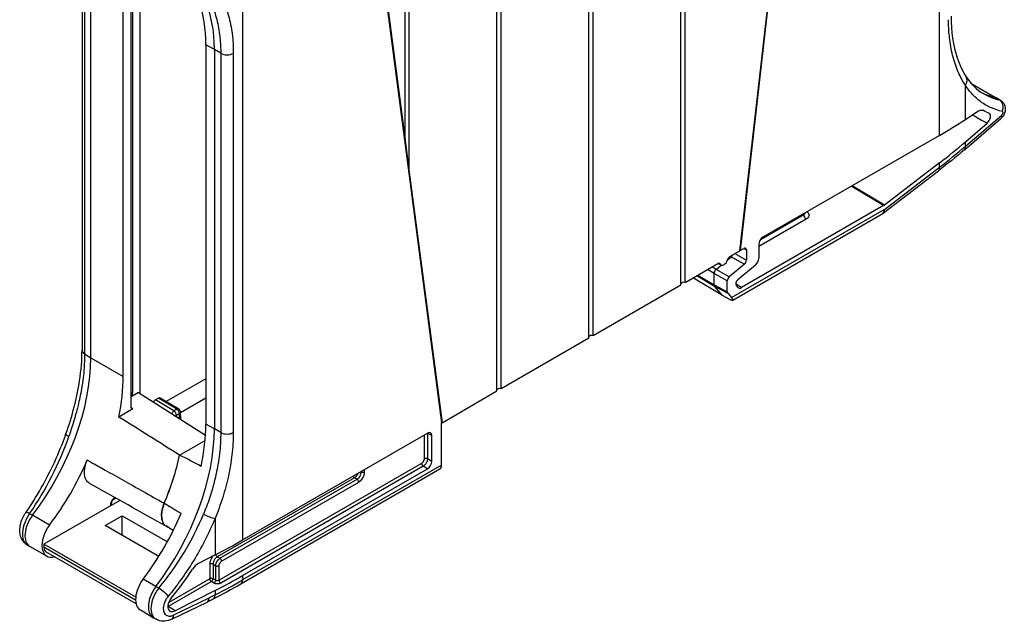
# Model space of a CAD drawing. Header units: millimetres. Extents: x 0 to 420, y 0 to 297.
# Tile 10 of 13: x 262 to 344, y 153 to 203. Entities that reach past the tile are written whole.
import ezdxf

# ---------------------------------------------------------------- set-up
doc = ezdxf.new("R2010")
doc.units = ezdxf.units.MM
doc.layers.add('Spigoli tangenti visibili(ISO)', color=7, linetype='Continuous', lineweight=25)
doc.layers.add('Spigoli visibili(ISO)', color=176, linetype='Continuous', lineweight=25, true_color=0x000080)

msp = doc.modelspace()

# ---------------------------------------------------------------- linework, layer by layer
at = {"layer": 'Spigoli tangenti visibili(ISO)'}
for p, q in [((338.372, 193.838), (338.372, 246.799)), ((280.498, 213.386), (280.498, 160.232)), ((267.37, 207.186), (267.37, 175.68)), ((267.893, 175.373), (267.893, 206.88)), ((278.146, 200.96), (277.439, 201.368)), ((278.677, 200.658), (278.146, 200.96)), ((278.146, 200.96), (278.146, 169.454)), ((278.677, 200.658), (278.677, 169.152)), ((279.722, 200.655), (279.722, 169.148)), ((340.156, 198.642), (340.156, 198.642)), ((340.53, 195.163), (340.53, 198.007)), ((341.023, 198.141), (343.094, 196.945)), ((343.354, 196.792), (343.094, 196.945)), ((340.53, 192.931), (343.553, 195.516)), ((340.53, 192.931), (340.53, 193.306)), ((338.372, 191.19), (338.372, 191.557)), ((333.811, 187.694), (338.372, 191.19)), ((333.742, 188.014), (331.056, 189.614)), ((333.799, 188.052), (331.118, 189.65)), ((321.113, 180.36), (333.782, 187.675)), ((327.099, 187.244), (327.099, 187.33)), ((327.308, 186.878), (323.365, 184.602)), ((327.099, 187.244), (323.502, 185.167)), ((322.12, 184.442), (322.341, 184.325)), ((321.01, 183.801), (321.078, 183.762)), ((321.078, 183.762), (322.175, 183.137)), ((321.384, 184.017), (322.341, 183.472)), ((319.653, 182.377), (319.098, 182.697)), ((319.819, 182.712), (319.471, 182.913)), ((320.917, 182.087), (319.819, 182.712)), ((318.217, 182.189), (319.689, 181.308)), ((318.298, 182.235), (319.653, 181.424)), ((320.75, 181.752), (319.653, 182.377)), ((319.653, 181.424), (320.75, 180.846)), ((319.689, 181.308), (320.787, 180.73)), ((321.932, 181.195), (321.45, 181.489)), ((267.37, 175.68), (267.893, 175.373)), ((267.893, 175.373), (270.58, 173.822)), ((277.439, 173.619), (274.152, 171.722)), ((271.24, 172.51), (271.353, 172.443)), ((274.791, 170.947), (273.25, 171.868)), ((275.036, 171.089), (273.496, 172.01)), ((277.439, 172), (275.335, 170.786)), ((271.381, 171.116), (271.24, 171.206)), ((275.036, 171.089), (274.791, 170.947)), ((275.245, 170.728), (274.999, 170.586)), ((274.999, 170.586), (274.999, 170.481)), ((275.257, 170.316), (275.245, 170.728)), ((278.146, 169.454), (277.439, 169.862)), ((278.677, 169.152), (278.146, 169.454)), ((295.57, 168.934), (295.57, 166.962)), ((296.212, 168.897), (295.85, 169.092)), ((295.85, 169.092), (295.85, 166.963)), ((296.212, 166.754), (295.85, 166.963)), ((295.358, 166.594), (278.541, 156.885)), ((295.496, 166.351), (278.68, 156.642)), ((297.024, 166.452), (280.498, 156.911)), ((290.632, 165.893), (290.632, 166.084)), ((295.859, 166.142), (295.496, 166.351)), ((289.778, 165.407), (278.393, 158.834)), ((278.614, 158.707), (289.998, 165.279)), ((289.998, 165.279), (289.778, 165.407)), ((290.352, 165.892), (290.326, 165.907)), ((290.352, 165.892), (290.352, 165.922)), ((278.753, 158.463), (290.137, 165.036)), ((269.985, 163.696), (269.691, 163.526)), ((269.822, 163.701), (269.898, 163.745)), ((269.539, 163.086), (269.539, 163.211)), ((262.805, 162.421), (263.041, 162.285)), ((264.456, 161.468), (263.041, 162.285)), ((278.201, 162.021), (278.201, 158.985)), ((271.605, 155.235), (263.985, 159.635)), ((278.393, 158.834), (278.614, 158.707)), ((277.759, 158.22), (277.759, 157.015)), ((278.04, 158.222), (278.04, 157.017)), ((278.04, 158.222), (278.26, 158.094)), ((278.26, 156.889), (278.26, 158.094)), ((278.541, 156.885), (278.541, 158.096)), ((280.498, 157.273), (280.498, 156.911)), ((273.295, 156.366), (272.234, 156.979)), ((273.534, 156.227), (273.295, 156.366)), ((277.898, 156.772), (274.298, 154.693)), ((277.759, 157.015), (274.356, 155.051)), ((278.119, 156.644), (277.898, 156.772)), ((278.26, 156.889), (278.04, 157.017)), ((274.776, 154.001), (277.711, 155.415)), ((278.201, 155.665), (277.711, 155.415)), ((278.201, 156.029), (278.201, 155.665)), ((274.884, 154.343), (274.298, 154.693))]:
    msp.add_line(p, q, dxfattribs=at)
for centre, major_axis, ratio, start_param, end_param in [((267.539, 194.836), (7.5, 12.99), 0.57735, 5.497787, 6.266271), ((279.203, 200.967), (-0.75, 0), 0.57735, 0.794125, 2.334683), ((339.968, 198.294), (0.628, 0.411), 0.803929, 5.143876, 6.283121), ((349.21, 210.483), (-7.5, -12.99), 0.57735, 0.019053, 0.170803), ((349.064, 210.56), (-6.803, -13.384), 0.538375, 6.248677, 6.425715), ((343.043, 196.117), (0.157, 0.733), 0.832958, 4.494154, 6.020262), ((6783.602, 5473.381), (-9505.575, -1322.42), 0.673039, 0.73673, 0.736906), ((342.991, 195.803), (0.488, -0.57), 0.511458, 6.283179, 6.963004), ((301.793, 212.008), (51.157, 8.156), 0.656943, 5.399155, 5.460786), ((339.968, 193.217), (0.488, -0.57), 0.511457, 0, 0.679827), ((337.842, 191.496), (0.456, -0.595), 0.476459, 0, 0.716407), ((326.746, 187.459), (0.5, -0.012), 0.593237, 5.512547, 6.163784), ((333.252, 187.981), (0.375, -0.65), 0.57735, 6.283185, 7.068583), ((333.28, 188), (0.456, -0.595), 0.476459, 0, 0.716407), ((333.788, 187.811), (0.119, 0.146), 0.532418, 4.093599, 4.294988), ((327.311, 187.121), (0.15, -0.26), 0.57735, 3.926991, 5.480334), ((267.905, 175.984), (-0.75, 0), 0.57735, 6.283185, 7.059857), ((257.286, 169.25), (7.5, 12.99), 0.57735, 4.500523, 5.497787), ((274.787, 170.704), (-0.154, -0.258), 0.567186, 3.935566, 4.944259), ((274.787, 170.704), (-0.15, 0.26), 0.57735, 3.944444, 5.480334), ((275.033, 170.846), (0.154, 0.258), 0.567186, 0, 0.793974), ((275.033, 170.846), (-0.15, 0.26), 0.57735, 3.944444, 5.480334), ((274.787, 170.704), (-0.3, 0), 0.557028, 1.935902, 2.35604), ((275.033, 170.846), (0.3, 0.009), 0.577171, 5.480494, 6.283185), ((267.539, 163.33), (-7.5, -12.99), 0.57735, 1.359002, 2.356194), ((257.432, 169.173), (6.803, 13.384), 0.538372, 4.471303, 4.955209), ((266.528, 168.799), (-0.707, 0.249), 0.201191, 6.283175, 7.206752), ((279.203, 169.461), (-0.75, 0), 0.57735, 0.794124, 2.334684), ((295.711, 169.009), (0.2, 0), 0.57735, 0.802851, 0.828973), ((295.711, 166.88), (0.2, 0), 0.57735, 0.802851, 2.356179), ((295.499, 166.513), (0.1, -0.173), 0.57735, 3.926991, 5.480334), ((289.78, 165.569), (0.1, -0.173), 0.57735, 4.613595, 5.480334), ((289.996, 165.689), (0.25, 0.433), 0.585375, 3.926721, 5.498057), ((289.996, 165.118), (0.1, -0.173), 0.57735, 0.785376, 2.338741), ((290.491, 165.975), (0.2, 0), 0.57735, 3.944444, 5.497787), ((269.681, 163.782), (0.1, -0.173), 0.57735, 0, 0.785398), ((269.398, 163.293), (0.2, 0), 0.577348, 5.497755, 6.283199), ((263.52, 161.536), (-0.916, -1.711), 0.554818, 4.482478, 6.259489), ((263.787, 161.382), (-0.972, -1.683), 0.57735, 4.500523, 6.277014), ((263.097, 162.07), (-0.617, 0.426), 0.202104, 5.33923, 6.28316), ((267.405, 163.414), (-8.284, -12.524), 0.613822, 1.395872, 1.879706), ((277.705, 162.346), (-0.694, 0.285), 0.236646, 0.952147, 2.459877), ((278.395, 158.996), (0.1, -0.173), 0.57735, 4.275986, 5.480333), ((278.611, 158.545), (0.1, -0.173), 0.57735, 0.785398, 2.338741), ((277.901, 158.139), (0.2, 0), 0.57735, 0.802851, 2.356194), ((278.399, 158.177), (0.2, 0), 0.577351, 3.944442, 5.49771), ((277.901, 156.934), (0.2, 0), 0.57735, 0.802851, 2.356194), ((274.042, 155.463), (-0.973, -1.685), 0.57735, 4.500595, 6.28333), ((274.307, 155.308), (1.029, 1.648), 0.599053, 1.379417, 3.168704), ((273.817, 155.882), (-0.578, 0.478), 0.141492, 3.808413, 5.336603), ((277.901, 156.934), (0.1, -0.173), 0.57735, 3.926991, 5.480334), ((277.901, 156.934), (-0.1, -0.173), 0.557025, 0.78555, 2.356042), ((278.121, 156.806), (-0.1, -0.173), 0.557025, 0.78555, 2.356042), ((244.789, 177.527), (-50.5, 0), 0.57735, 2.293776, 2.356194), ((278.399, 156.973), (-0.2, 0.006), 0.597139, 0.820607, 2.373965), ((278.682, 156.804), (0.1, -0.173), 0.577349, 3.926992, 5.480358), ((279.968, 157.217), (0.375, -0.65), 0.57735, 0, 0.785085), ((277.705, 155.989), (0.341, -0.668), 0.539897, 0, 0.814465), ((274.3, 154.855), (0.1, -0.173), 0.57735, 5.352847, 5.480335), ((274.298, 155.339), (-0.395, -0.685), 0.57735, 0.753193, 0.785398), ((274.28, 154.326), (0.325, -0.676), 0.554805, 0, 0.826969)]:
    msp.add_ellipse(centre, major_axis=major_axis, ratio=ratio, start_param=start_param, end_param=end_param, dxfattribs=at)
for points, knots in [([(278.201, 206.167), (278.446, 205.827), (278.66, 205.462), (278.846, 205.066), (278.86, 205.036), (278.874, 205.006), (278.888, 204.976), (279.083, 204.546), (279.246, 204.081), (279.371, 203.599), (279.498, 203.113), (279.586, 202.61), (279.642, 202.114), (279.646, 202.083), (279.649, 202.052), (279.652, 202.021), (279.701, 201.559), (279.722, 201.105), (279.722, 200.655)], [0, 0, 0, 0, 0.232378, 0.232378, 0.232378, 0.25, 0.25, 0.25, 0.499128, 0.499128, 0.499128, 0.75, 0.75, 0.75, 0.765858, 0.765858, 0.765858, 1, 1, 1, 1]), ([(277.247, 205.922), (277.477, 205.597), (277.679, 205.246), (277.854, 204.867), (277.868, 204.839), (277.881, 204.809), (277.894, 204.78), (278.078, 204.369), (278.23, 203.925), (278.348, 203.466), (278.467, 203.003), (278.55, 202.523), (278.603, 202.05), (278.606, 202.02), (278.609, 201.99), (278.612, 201.96), (278.658, 201.519), (278.677, 201.085), (278.677, 200.658)], [0, 0, 0, 0, 0.2322646, 0.2322646, 0.2322646, 0.25, 0.25, 0.25, 0.4991238, 0.4991238, 0.4991238, 0.75, 0.75, 0.75, 0.7659608, 0.7659608, 0.7659608, 1, 1, 1, 1]), ([(340.53, 198.007), (340.315, 198.329), (340.123, 198.68), (339.954, 199.064), (339.941, 199.093), (339.928, 199.123), (339.915, 199.153), (339.737, 199.57), (339.586, 200.025), (339.468, 200.501), (339.349, 200.982), (339.263, 201.483), (339.209, 201.979), (339.206, 202.009), (339.203, 202.04), (339.2, 202.07), (339.153, 202.533), (339.132, 202.992), (339.132, 203.449)], [0, 0, 0, 0, 0.232124, 0.232124, 0.232124, 0.25, 0.25, 0.25, 0.498808, 0.498808, 0.498808, 0.75, 0.75, 0.75, 0.765462, 0.765462, 0.765462, 1, 1, 1, 1]), ([(343.606, 195.831), (343.291, 195.898), (342.688, 196.091), (341.863, 196.556), (341.134, 197.191), (340.72, 197.717), (340.53, 198.007)], [0, 0, 0, 0, 0.25, 0.5, 0.75, 1, 1, 1, 1]), ([(343.553, 195.516), (343.557, 195.519), (343.56, 195.522), (343.563, 195.525), (343.572, 195.533), (343.58, 195.543), (343.589, 195.553), (343.592, 195.558), (343.595, 195.562), (343.598, 195.566), (343.606, 195.577), (343.613, 195.588), (343.619, 195.6), (343.622, 195.605), (343.625, 195.61), (343.628, 195.616), (343.633, 195.627), (343.638, 195.639), (343.642, 195.651), (343.645, 195.657), (343.647, 195.663), (343.649, 195.669), (343.652, 195.68), (343.654, 195.691), (343.656, 195.702), (343.657, 195.709), (343.658, 195.715), (343.659, 195.722), (343.659, 195.732), (343.659, 195.741), (343.659, 195.75), (343.659, 195.756), (343.658, 195.762), (343.657, 195.768), (343.655, 195.776), (343.653, 195.783), (343.651, 195.789), (343.649, 195.795), (343.646, 195.799), (343.643, 195.804), (343.64, 195.809), (343.637, 195.813), (343.633, 195.817), (343.629, 195.821), (343.624, 195.824), (343.62, 195.826), (343.615, 195.828), (343.611, 195.83), (343.606, 195.831)], [0.0000002, 0.0000002, 0.0000002, 0.0000002, 0.0308584, 0.0308584, 0.0308584, 0.125, 0.125, 0.125, 0.1613434, 0.1613434, 0.1613434, 0.25, 0.25, 0.25, 0.2907463, 0.2907463, 0.2907463, 0.375, 0.375, 0.375, 0.4204067, 0.4204067, 0.4204067, 0.5, 0.5, 0.5, 0.5500052, 0.5500052, 0.5500052, 0.625, 0.625, 0.625, 0.6796734, 0.6796734, 0.6796734, 0.75, 0.75, 0.75, 0.8090742, 0.8090742, 0.8090742, 0.875, 0.875, 0.875, 0.9397271, 0.9397271, 0.9397271, 1, 1, 1, 1]), ([(327.381, 187.492), (327.412, 187.468), (327.48, 187.402), (327.546, 187.278), (327.544, 187.13), (327.464, 186.991), (327.368, 186.913), (327.308, 186.878)], [0.0780952, 0.0780952, 0.0780952, 0.0780952, 0.2, 0.4, 0.6, 0.8, 1, 1, 1, 1]), ([(267.37, 175.68), (267.37, 175.395), (267.362, 175.112), (267.346, 174.834), (267.345, 174.817), (267.344, 174.8), (267.343, 174.783), (267.326, 174.488), (267.301, 174.199), (267.27, 173.914), (267.269, 173.909), (267.268, 173.904), (267.268, 173.899), (267.237, 173.619), (267.199, 173.341), (267.156, 173.066), (267.152, 173.04), (267.148, 173.014), (267.143, 172.988), (267.102, 172.734), (267.056, 172.481), (267.006, 172.228), (266.996, 172.181), (266.987, 172.135), (266.977, 172.088), (266.929, 171.856), (266.877, 171.623), (266.821, 171.389), (266.804, 171.321), (266.787, 171.253), (266.77, 171.184), (266.717, 170.969), (266.659, 170.753), (266.598, 170.534), (266.573, 170.444), (266.547, 170.353), (266.521, 170.263), (266.463, 170.065), (266.403, 169.867), (266.341, 169.672), (266.306, 169.561), (266.27, 169.45), (266.233, 169.34), (266.177, 169.17), (266.12, 169.002), (266.061, 168.836)], [0, 0, 0, 0, 0.117796, 0.117796, 0.117796, 0.125, 0.125, 0.125, 0.25, 0.25, 0.25, 0.252151, 0.252151, 0.252151, 0.375, 0.375, 0.375, 0.386512, 0.386512, 0.386512, 0.5, 0.5, 0.5, 0.520877, 0.520877, 0.520877, 0.625, 0.625, 0.625, 0.655122, 0.655122, 0.655122, 0.75, 0.75, 0.75, 0.789298, 0.789298, 0.789298, 0.875, 0.875, 0.875, 0.924122, 0.924122, 0.924122, 1, 1, 1, 1]), ([(278.677, 169.152), (278.677, 168.872), (278.669, 168.595), (278.653, 168.324), (278.652, 168.3), (278.65, 168.276), (278.649, 168.253), (278.631, 167.965), (278.605, 167.684), (278.573, 167.406), (278.572, 167.399), (278.572, 167.393), (278.571, 167.386), (278.538, 167.102), (278.497, 166.821), (278.451, 166.543), (278.449, 166.533), (278.447, 166.524), (278.446, 166.514), (278.4, 166.245), (278.349, 165.978), (278.291, 165.712), (278.285, 165.686), (278.28, 165.661), (278.274, 165.636), (278.219, 165.385), (278.158, 165.134), (278.091, 164.881), (278.081, 164.84), (278.069, 164.799), (278.058, 164.757), (277.994, 164.519), (277.924, 164.279), (277.848, 164.037), (277.83, 163.98), (277.812, 163.922), (277.793, 163.864), (277.72, 163.637), (277.642, 163.41), (277.562, 163.189), (277.535, 163.116), (277.508, 163.043), (277.481, 162.971), (277.405, 162.769), (277.328, 162.572), (277.247, 162.377)], [0, 0, 0, 0, 0.114996, 0.114996, 0.114996, 0.125, 0.125, 0.125, 0.247112, 0.247112, 0.247112, 0.25, 0.25, 0.25, 0.375, 0.375, 0.375, 0.379261, 0.379261, 0.379261, 0.5, 0.5, 0.5, 0.511409, 0.511409, 0.511409, 0.625, 0.625, 0.625, 0.643492, 0.643492, 0.643492, 0.75, 0.75, 0.75, 0.775427, 0.775427, 0.775427, 0.875, 0.875, 0.875, 0.907886, 0.907886, 0.907886, 1, 1, 1, 1]), ([(279.722, 169.148), (279.722, 168.829), (279.711, 168.513), (279.691, 168.204), (279.672, 167.895), (279.644, 167.592), (279.609, 167.293), (279.573, 166.994), (279.53, 166.699), (279.48, 166.406), (279.431, 166.113), (279.374, 165.823), (279.311, 165.532), (279.247, 165.242), (279.176, 164.951), (279.098, 164.658), (279.02, 164.365), (278.934, 164.069), (278.839, 163.77), (278.745, 163.471), (278.642, 163.169), (278.535, 162.876), (278.428, 162.583), (278.317, 162.3), (278.201, 162.021)], [0, 0, 0, 0, 0.125, 0.125, 0.125, 0.25, 0.25, 0.25, 0.375, 0.375, 0.375, 0.5, 0.5, 0.5, 0.625, 0.625, 0.625, 0.75, 0.75, 0.75, 0.875, 0.875, 0.875, 1, 1, 1, 1]), ([(295.57, 166.962), (295.57, 166.96), (295.57, 166.958), (295.57, 166.956), (295.569, 166.931), (295.566, 166.906), (295.559, 166.88), (295.558, 166.876), (295.557, 166.873), (295.556, 166.869), (295.55, 166.844), (295.541, 166.819), (295.529, 166.794), (295.527, 166.789), (295.524, 166.784), (295.522, 166.779), (295.51, 166.756), (295.497, 166.734), (295.482, 166.713), (295.478, 166.707), (295.474, 166.701), (295.469, 166.696), (295.455, 166.677), (295.439, 166.659), (295.423, 166.644), (295.417, 166.638), (295.411, 166.633), (295.405, 166.628), (295.39, 166.615), (295.374, 166.604), (295.358, 166.594)], [0, 0, 0, 0, 0.014355, 0.014355, 0.014355, 0.2, 0.2, 0.2, 0.2254477, 0.2254477, 0.2254477, 0.4, 0.4, 0.4, 0.4357862, 0.4357862, 0.4357862, 0.6, 0.6, 0.6, 0.6462782, 0.6462782, 0.6462782, 0.8, 0.8, 0.8, 0.8575969, 0.8575969, 0.8575969, 1, 1, 1, 1]), ([(267.942, 166.677), (268.317, 166.466), (268.697, 166.252), (269.081, 166.036), (269.586, 165.752), (270.099, 165.463), (270.625, 165.167), (271.151, 164.871), (271.69, 164.568), (272.249, 164.253), (272.808, 163.939), (273.386, 163.613), (273.982, 163.278)], [0.0602099, 0.0602099, 0.0602099, 0.0602099, 0.25, 0.25, 0.25, 0.5, 0.5, 0.5, 0.75, 0.75, 0.75, 1, 1, 1, 1]), ([(290.071, 165.759), (290.068, 165.753), (290.044, 165.7), (289.988, 165.602), (289.888, 165.485), (289.814, 165.428), (289.778, 165.407)], [0.3737205, 0.3737205, 0.3737205, 0.3737205, 0.4, 0.6, 0.8, 1, 1, 1, 1]), ([(273.988, 163.29), (273.992, 163.287), (273.997, 163.285), (274.002, 163.282), (274.141, 163.197), (274.284, 163.11), (274.43, 163.022), (274.471, 162.997), (274.513, 162.972), (274.555, 162.946), (274.666, 162.879), (274.778, 162.81), (274.894, 162.74), (274.976, 162.69), (275.059, 162.64), (275.144, 162.588), (275.224, 162.54), (275.305, 162.491), (275.388, 162.441)], [0, 0, 0, 0, 0.011047, 0.011047, 0.011047, 0.333333, 0.333333, 0.333333, 0.424748, 0.424748, 0.424748, 0.666667, 0.666667, 0.666667, 0.837989, 0.837989, 0.837989, 1, 1, 1, 1]), ([(278.201, 162.021), (277.954, 161.419), (277.411, 160.236), (276.431, 158.484), (275.363, 156.883), (274.662, 155.979), (274.313, 155.557)], [0, 0, 0, 0, 0.25, 0.5, 0.75, 1, 1, 1, 1]), ([(278.049, 158.908), (278.019, 158.874), (277.945, 158.782), (277.847, 158.613), (277.776, 158.409), (277.759, 158.282), (277.759, 158.22)], [0.2720402, 0.2720402, 0.2720402, 0.2720402, 0.4, 0.6, 0.8, 1, 1, 1, 1]), ([(278.393, 158.834), (278.39, 158.832), (278.387, 158.831), (278.385, 158.829), (278.35, 158.809), (278.316, 158.782), (278.283, 158.751), (278.278, 158.747), (278.274, 158.742), (278.269, 158.738), (278.239, 158.708), (278.21, 158.673), (278.184, 158.637), (278.179, 158.629), (278.173, 158.621), (278.168, 158.613), (278.145, 158.577), (278.124, 158.54), (278.106, 158.501), (278.101, 158.49), (278.096, 158.479), (278.091, 158.467), (278.077, 158.431), (278.065, 158.395), (278.056, 158.359), (278.053, 158.345), (278.05, 158.331), (278.048, 158.317), (278.042, 158.284), (278.039, 158.252), (278.04, 158.222)], [0, 0, 0, 0, 0.0149083, 0.0149083, 0.0149083, 0.2, 0.2, 0.2, 0.2259096, 0.2259096, 0.2259096, 0.4, 0.4, 0.4, 0.4368279, 0.4368279, 0.4368279, 0.6, 0.6, 0.6, 0.6478573, 0.6478573, 0.6478573, 0.8, 0.8, 0.8, 0.8586662, 0.8586662, 0.8586662, 1, 1, 1, 1]), ([(278.541, 158.096), (278.541, 158.101), (278.541, 158.107), (278.541, 158.113), (278.542, 158.134), (278.546, 158.155), (278.551, 158.177), (278.554, 158.188), (278.557, 158.199), (278.56, 158.21), (278.566, 158.228), (278.573, 158.245), (278.581, 158.263), (278.588, 158.278), (278.596, 158.293), (278.605, 158.308), (278.612, 158.32), (278.62, 158.333), (278.628, 158.344), (278.641, 158.362), (278.654, 158.379), (278.669, 158.394), (278.675, 158.401), (278.681, 158.407), (278.687, 158.413), (278.705, 158.431), (278.724, 158.445), (278.744, 158.458), (278.747, 158.459), (278.75, 158.461), (278.753, 158.463)], [0.0000002, 0.0000002, 0.0000002, 0.0000002, 0.0431521, 0.0431521, 0.0431521, 0.2, 0.2, 0.2, 0.2767656, 0.2767656, 0.2767656, 0.4, 0.4, 0.4, 0.5087673, 0.5087673, 0.5087673, 0.6, 0.6, 0.6, 0.7407199, 0.7407199, 0.7407199, 0.8, 0.8, 0.8, 0.9736887, 0.9736887, 0.9736887, 1, 1, 1, 1]), ([(274.313, 155.557), (274.279, 155.515), (274.246, 155.472), (274.215, 155.428), (274.194, 155.397), (274.174, 155.366), (274.154, 155.334), (274.122, 155.282), (274.093, 155.228), (274.066, 155.173), (274.053, 155.146), (274.04, 155.119), (274.029, 155.091), (274.002, 155.03), (273.98, 154.968), (273.962, 154.907), (273.955, 154.886), (273.95, 154.865), (273.944, 154.843), (273.927, 154.776), (273.915, 154.71), (273.909, 154.646), (273.907, 154.631), (273.906, 154.617), (273.905, 154.603), (273.901, 154.534), (273.903, 154.467), (273.911, 154.405), (273.912, 154.398), (273.913, 154.39), (273.914, 154.383), (273.925, 154.316), (273.942, 154.255), (273.967, 154.2), (273.994, 154.142), (274.028, 154.091), (274.07, 154.049), (274.072, 154.047), (274.073, 154.046), (274.075, 154.044), (274.114, 154.006), (274.159, 153.975), (274.209, 153.953), (274.215, 153.95), (274.221, 153.948), (274.227, 153.946), (274.274, 153.927), (274.325, 153.916), (274.379, 153.912), (274.391, 153.911), (274.403, 153.911), (274.414, 153.911), (274.465, 153.911), (274.518, 153.917), (274.572, 153.929), (274.59, 153.933), (274.607, 153.937), (274.625, 153.943), (274.675, 153.957), (274.725, 153.977), (274.776, 154.001)], [0, 0, 0, 0, 0.053561, 0.053561, 0.053561, 0.090909, 0.090909, 0.090909, 0.151681, 0.151681, 0.151681, 0.181818, 0.181818, 0.181818, 0.249312, 0.249312, 0.249312, 0.272727, 0.272727, 0.272727, 0.347019, 0.347019, 0.347019, 0.363636, 0.363636, 0.363636, 0.444689, 0.444689, 0.444689, 0.454545, 0.454545, 0.454545, 0.542335, 0.542335, 0.542335, 0.636364, 0.636364, 0.636364, 0.639958, 0.639958, 0.639958, 0.727273, 0.727273, 0.727273, 0.737611, 0.737611, 0.737611, 0.818182, 0.818182, 0.818182, 0.835243, 0.835243, 0.835243, 0.909091, 0.909091, 0.909091, 0.933186, 0.933186, 0.933186, 1, 1, 1, 1])]:
    msp.add_open_spline(points, degree=3, knots=knots, dxfattribs=at)
for points in [[(343.181, 196.911), (343.154, 196.926), (343.125, 196.938), (343.094, 196.945)], [(343.442, 196.756), (343.415, 196.772), (343.386, 196.784), (343.354, 196.792)], [(320.169, 183.154), (320.124, 183.178), (320.079, 183.202), (320.034, 183.226)], [(295.85, 169.096), (295.85, 169.095), (295.85, 169.093), (295.85, 169.092)], [(267.586, 166.877), (267.704, 166.811), (267.823, 166.744), (267.942, 166.677)], [(295.85, 166.963), (295.85, 166.921), (295.838, 166.829), (295.786, 166.684), (295.707, 166.546), (295.607, 166.429), (295.533, 166.372), (295.496, 166.351)], [(290.137, 165.036), (290.182, 165.061), (290.267, 165.124), (290.388, 165.251), (290.491, 165.403), (290.571, 165.568), (290.621, 165.736), (290.632, 165.842), (290.632, 165.893)], [(269.539, 163.211), (269.539, 163.246), (269.549, 163.319), (269.59, 163.435), (269.653, 163.545), (269.734, 163.639), (269.792, 163.683), (269.822, 163.701)], [(278.26, 158.094), (278.261, 158.137), (278.273, 158.229), (278.324, 158.374), (278.404, 158.511), (278.504, 158.628), (278.577, 158.685), (278.614, 158.707)], [(278.68, 156.642), (278.649, 156.624), (278.583, 156.597), (278.463, 156.574), (278.338, 156.575), (278.217, 156.598), (278.15, 156.627), (278.119, 156.644)]]:
    msp.add_open_spline(points, degree=3, dxfattribs=at)
at = {"layer": 'Spigoli visibili(ISO)'}
for p, q in [((328.262, 240.962), (321.815, 184.266)), ((316.895, 181.425), (316.895, 234.399)), ((317.249, 181.629), (317.249, 234.604)), ((309.258, 177.016), (309.258, 229.99)), ((309.612, 177.22), (309.612, 230.195)), ((301.975, 172.811), (301.975, 225.785)), ((301.622, 172.607), (301.622, 225.581)), ((293.985, 193.478), (293.985, 221.172)), ((294.338, 190.777), (294.338, 221.376)), ((297.055, 169.97), (290.607, 219.221)), ((290.614, 219.226), (293.985, 193.478)), ((271.24, 171.197), (271.24, 209.698)), ((271.353, 209.633), (271.353, 172.443)), ((271.998, 172.398), (271.998, 209.26)), ((321.808, 184.262), (324.532, 208.211)), ((267.155, 207.49), (267.155, 175.984)), ((270.58, 173.822), (270.58, 205.328)), ((277.439, 201.368), (277.439, 169.862)), ((340.144, 198.664), (340.144, 198.664)), ((340.995, 198.173), (343.181, 196.911)), ((343.442, 196.756), (343.184, 196.909)), ((340.53, 195.163), (341.573, 195.844)), ((342.095, 195.881), (342.021, 195.921)), ((342.039, 195.912), (342.032, 195.916)), ((340.455, 192.647), (343.479, 195.233)), ((340.53, 193.306), (342.345, 194.861)), ((338.372, 193.838), (323.719, 185.378)), ((293.983, 193.448), (294.333, 190.774)), ((338.372, 191.557), (333.799, 188.052)), ((294.338, 190.777), (297.062, 169.975)), ((333.737, 187.405), (338.298, 190.901)), ((321.204, 180.159), (333.627, 187.331)), ((333.742, 188.014), (321.932, 181.195)), ((327.415, 187.464), (327.415, 187.464)), ((320.963, 183.774), (321.808, 184.262)), ((321.815, 184.266), (322.129, 184.447)), ((322.341, 184.325), (322.341, 183.472)), ((323.365, 184.765), (323.365, 183.63)), ((320.248, 183.061), (319.975, 183.203)), ((320.764, 183.5), (321.078, 183.762)), ((317.249, 181.629), (319.969, 183.2)), ((319.819, 182.712), (320.241, 183.064)), ((322.175, 183.137), (320.917, 182.087)), ((323.088, 183.071), (321.623, 181.849)), ((317.9, 182.006), (317.932, 181.988)), ((317.932, 181.988), (317.911, 182.012)), ((317.914, 182.014), (317.935, 181.99)), ((317.935, 181.99), (317.932, 181.988)), ((320.368, 180.537), (317.935, 181.99)), ((319.653, 181.424), (319.653, 182.377)), ((320.75, 180.846), (320.75, 181.752)), ((309.612, 177.22), (316.895, 181.425)), ((320.368, 180.537), (319.689, 181.308)), ((321.487, 181.378), (321.639, 181.206)), ((320.923, 180.245), (320.368, 180.537)), ((320.787, 180.73), (321.113, 180.36)), ((301.975, 172.811), (309.258, 177.016)), ((297.062, 169.975), (301.622, 172.607)), ((271.857, 172.489), (271.24, 172.132)), ((271.857, 172.489), (277.41, 168.941)), ((273.496, 172.01), (273.25, 171.868)), ((275.186, 171.104), (273.647, 172.024)), ((271.381, 171.116), (270.218, 170.444)), ((275.351, 170.257), (275.332, 170.855)), ((297.024, 169.953), (297.055, 169.97)), ((297.024, 166.452), (297.024, 169.953)), ((275.263, 167.284), (277.377, 168.505)), ((280.498, 160.232), (295.859, 169.101)), ((296.212, 166.754), (296.212, 168.897)), ((296.874, 166.112), (280.343, 156.568)), ((280.498, 157.273), (295.859, 166.142)), ((269.781, 163.609), (269.958, 163.711)), ((270.294, 163.522), (263.985, 159.879)), ((269.598, 163.12), (269.598, 163.293)), ((269.076, 161.431), (270.49, 162.247)), ((270.49, 162.247), (274.243, 160.081)), ((270.49, 160.614), (270.49, 162.247)), ((273.527, 158.861), (269.076, 161.431)), ((262.582, 159.837), (262.809, 159.702)), ((264.229, 158.882), (262.815, 159.699)), ((263.985, 159.879), (263.985, 159.635)), ((271.615, 155.475), (263.985, 159.879)), ((271.644, 154.925), (264.161, 159.245)), ((278.201, 158.985), (276.837, 158.289)), ((278.623, 158.701), (278.623, 158.701)), ((278.534, 158.649), (278.534, 158.649)), ((278.201, 156.029), (274.884, 154.343)), ((274.605, 153.65), (277.545, 155.066)), ((278.045, 155.321), (277.55, 155.068)), ((273.069, 153.777), (272.008, 154.389)), ((273.305, 153.644), (273.075, 153.774))]:
    msp.add_line(p, q, dxfattribs=at)
msp.add_arc((275.033, 170.846), 0.3, 1.73143, 59.14144, dxfattribs=at)
for centre, major_axis, ratio, start_param, end_param in [((266.832, 195.244), (7.5, 12.99), 0.57735, 5.497787, 6.146175), ((346.735, 211.911), (-7.5, -12.99), 0.57735, 0.126792, 0.126801), ((346.735, 211.912), (-7.5, -12.991), 0.57735, 0.126792, 0.126801), ((349.595, 210.279), (-7.37, -14.467), 0.540212, 6.259099, 6.318932), ((342.291, 195.229), (0.227, 0.446), 0.540082, 4.06086, 6.31902), ((302.674, 213.729), (50.487, 0.757), 0.567184, 5.489209, 5.551638), ((301.605, 213.394), (51.363, 7.146), 0.67304, 5.412378, 5.473976), ((333.742, 188.422), (0.25, 0.433), 0.577368, 3.926978, 4.089293), ((323.719, 184.97), (0.25, 0.433), 0.577526, 0.78555, 2.356042), ((321.813, 184.263), (0.005, 0.00004), 0.571589, 1.169556, 2.609227), ((322.129, 184.202), (-0.15, -0.26), 0.577174, 2.356918, 3.927409), ((320.466, 183.451), (-0.224, -0.388), 0.57735, 5.847775, 8.289392), ((322.129, 183.349), (-0.15, -0.26), 0.577915, 1.004773, 2.355923), ((323.011, 183.426), (0.25, 0.433), 0.577491, 4.145836, 5.497719), ((317.166, 181.474), (0.283, 0.002), 0.57229, 1.271068, 2.841864), ((320.963, 181.874), (-0.15, -0.26), 0.577915, 4.146366, 5.497516), ((321.671, 181.627), (-0.157, -0.271), 0.57735, 4.14566, 6.091199), ((320.963, 180.968), (-0.15, -0.26), 0.577135, 5.498525, 6.091565), ((321.932, 181.604), (-0.25, -0.433), 0.577257, 6.091171, 7.068393), ((320.56, 180.653), (0.652, -0.487), 0.180172, 5.429159, 6.991228), ((309.529, 177.065), (0.283, 0.002), 0.57229, 1.271068, 2.841864), ((259.973, 167.698), (7.5, 12.99), 0.57735, 5.236039, 5.497787), ((301.893, 172.656), (0.283, 0.002), 0.57229, 1.271068, 2.841864), ((271.141, 172.32), (-0.15, -0.26), 0.577702, 1.270371, 2.355432), ((273.25, 171.623), (0.15, 0.26), 0.57735, 0.785246, 1.612352), ((273.496, 171.765), (0.15, 0.26), 0.57735, 6.274457, 7.068431), ((271.381, 171.279), (-0.1, -0.173), 0.576999, 5.497635, 7.067822), ((152.361, 227.12), (353.741, -217.017), 0.033805, 1.236785, 1.251939), ((266.832, 163.738), (-7.5, -12.99), 0.57735, 2.084079, 2.356194), ((297.058, 169.972), (0.005, 0.00004), 0.572993, 0.785023, 2.506695), ((295.859, 168.693), (0.25, 0.433), 0.577174, 5.497939, 7.068431), ((258.7, 168.433), (7.5, 12.99), 0.57735, 4.500542, 4.920242), ((265.064, 164.759), (7.5, 12.99), 0.57735, 4.925747, 5.218644), ((265.064, 164.759), (-7.5, -12.99), 0.57735, 1.785086, 2.078031), ((295.859, 166.55), (-0.25, -0.433), 0.577526, 0.78555, 2.356042), ((296.512, 166.769), (0.356, -0.66), 0.556861, 0.016276, 0.801674), ((269.681, 163.782), (0.1, -0.173), 0.57735, 6.283062, 6.283185), ((275.171, 163.08), (1, 1.732), 0.577322, 1.78413, 3.250347), ((263.097, 162.07), (-0.617, 0.426), 0.202104, 6.283157, 6.283215), ((266.478, 163.942), (-7.5, -12.99), 0.57735, 1.359017, 1.782643), ((265.202, 160.566), (-0.972, -1.684), 0.57735, 4.500542, 6.827167), ((263.787, 161.382), (-0.972, -1.683), 0.57735, 6.277014, 6.283041), ((264.586, 159.982), (-0.425, -0.736), 0.57735, 5.497787, 6.283185), ((244.8, 180.123), (-50.487, -0.757), 0.567184, 2.285189, 2.347617), ((276.837, 157.472), (0.549, 0.837), 0.611591, 0.820666, 1.5813), ((267.912, 163.1), (8.914, 13.567), 0.612158, 4.538982, 4.723889), ((244.8, 178.603), (-50.486, 0.77), 0.587341, 2.302649, 2.365077), ((272.981, 156.075), (-0.973, -1.686), 0.57735, 4.50061, 6.28333), ((277.215, 155.739), (0.333, -0.672), 0.547395, 6.276933, 7.103902), ((274.885, 155.001), (-0.443, -0.674), 0.612158, 4.538982, 7.102851), ((274.042, 155.463), (-0.973, -1.685), 0.57735, 0.000144, 0.006171), ((274.307, 155.308), (1.029, 1.648), 0.599053, 3.168704, 3.168784), ((274.28, 154.326), (0.325, -0.676), 0.554805, 6.283111, 6.283178)]:
    msp.add_ellipse(centre, major_axis=major_axis, ratio=ratio, start_param=start_param, end_param=end_param, dxfattribs=at)
for points, knots in [([(339.341, 203.749), (339.341, 202.462), (339.52, 201.277), (340.044, 199.691), (340.301, 199.155), (340.595, 198.704)], [0, 0, 0, 0, 0.4812545, 0.4812545, 0.7771113, 0.7771113, 0.7771113, 0.7771113]), ([(343.442, 196.756), (343.518, 196.712), (343.586, 196.654), (343.699, 196.523), (343.746, 196.448), (343.813, 196.287), (343.835, 196.2), (343.852, 196.019), (343.846, 195.924), (343.807, 195.732), (343.771, 195.632), (343.674, 195.448), (343.61, 195.361), (343.519, 195.269), (343.5, 195.251), (343.48, 195.235)], [0.0000013, 0.0000013, 0.0000013, 0.0000013, 0.0263299, 0.0263299, 0.0524014, 0.0524014, 0.0790353, 0.0790353, 0.1073348, 0.1073348, 0.1383206, 0.1383206, 0.1699296, 0.1699296, 0.1776801, 0.1776801, 0.1776801, 0.1776801]), ([(341.573, 195.844), (341.66, 195.9), (341.745, 195.935), (341.905, 195.959), (341.978, 195.947), (342.039, 195.912)], [0, 0, 0, 0, 0.03919529, 0.03919529, 0.07839118, 0.07839118, 0.07839118, 0.07839118]), ([(293.985, 193.478), (293.985, 193.476), (293.984, 193.473), (293.984, 193.47), (293.984, 193.469), (293.984, 193.468), (293.984, 193.467), (293.984, 193.464), (293.984, 193.462), (293.984, 193.456), (293.983, 193.452), (293.983, 193.448)], [0.00267759, 0.00267759, 0.00267759, 0.00267759, 0.003632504, 0.003632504, 0.00390847, 0.00390847, 0.004170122, 0.004170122, 0.004959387, 0.004959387, 0.006453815, 0.006453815, 0.006453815, 0.006453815]), ([(294.333, 190.774), (294.333, 190.775), (294.334, 190.776), (294.334, 190.778), (294.334, 190.779), (294.335, 190.78), (294.335, 190.78), (294.335, 190.781), (294.335, 190.781), (294.335, 190.781), (294.335, 190.781), (294.336, 190.781), (294.336, 190.781), (294.336, 190.781), (294.336, 190.781), (294.336, 190.781), (294.336, 190.781), (294.336, 190.781), (294.336, 190.781), (294.337, 190.78), (294.337, 190.78), (294.338, 190.778), (294.338, 190.777), (294.338, 190.777)], [0.009000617, 0.009000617, 0.009000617, 0.009000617, 0.009255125, 0.009255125, 0.009717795, 0.009717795, 0.009809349, 0.009809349, 0.009855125, 0.009855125, 0.009900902, 0.009900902, 0.009920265, 0.009920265, 0.009939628, 0.009939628, 0.009964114, 0.009964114, 0.009988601, 0.009988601, 0.010239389, 0.010239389, 0.010481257, 0.010481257, 0.010481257, 0.010481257]), ([(319.969, 183.2), (319.99, 183.212), (320.011, 183.221), (320.053, 183.23), (320.073, 183.23), (320.109, 183.222), (320.125, 183.214), (320.151, 183.189), (320.161, 183.173), (320.169, 183.154)], [-0.03670331, -0.03670331, -0.03670331, -0.03670331, -0.02774492, -0.02774492, -0.01835257, -0.01835257, -0.00895375, -0.00895375, -0.00000088, -0.00000088, -0.00000088, -0.00000088]), ([(320.763, 183.498), (320.771, 183.525), (320.781, 183.552), (320.807, 183.607), (320.823, 183.634), (320.859, 183.684), (320.879, 183.707), (320.921, 183.746), (320.942, 183.762), (320.963, 183.774)], [-0.03670398, -0.03670398, -0.03670398, -0.03670398, -0.02775097, -0.02775097, -0.01835201, -0.01835201, -0.00895952, -0.00895952, -0.000001, -0.000001, -0.000001, -0.000001]), ([(321.078, 183.762), (321.081, 183.765), (321.085, 183.768), (321.102, 183.784), (321.115, 183.797), (321.138, 183.824), (321.151, 183.842), (321.168, 183.867), (321.176, 183.88), (321.184, 183.894), (321.186, 183.897), (321.189, 183.902), (321.19, 183.904), (321.191, 183.905)], [0.03058511, 0.03058511, 0.03058511, 0.03058511, 0.03201471, 0.03201471, 0.03754818, 0.03754818, 0.04305764, 0.04305764, 0.04678145, 0.04678145, 0.04781958, 0.04781958, 0.04836459, 0.04836459, 0.04836459, 0.04836459]), ([(319.819, 182.712), (319.815, 182.709), (319.812, 182.706), (319.795, 182.691), (319.781, 182.677), (319.758, 182.65), (319.745, 182.632), (319.728, 182.607), (319.72, 182.594), (319.712, 182.581), (319.71, 182.577), (319.708, 182.572), (319.706, 182.569), (319.703, 182.563), (319.701, 182.559), (319.696, 182.549), (319.692, 182.541), (319.678, 182.509), (319.668, 182.478), (319.656, 182.428), (319.653, 182.402), (319.653, 182.377)], [1.85480834, 1.85480834, 1.85480834, 1.85480834, 1.85623794, 1.85623794, 1.86177141, 1.86177141, 1.86728087, 1.86728087, 1.87100468, 1.87100468, 1.87204281, 1.87204281, 1.87278484, 1.87278484, 1.87397329, 1.87397329, 1.87616853, 1.87616853, 1.88460318, 1.88460318, 1.89305062, 1.89305062, 1.89305062, 1.89305062]), ([(319.689, 181.308), (319.681, 181.317), (319.675, 181.327), (319.669, 181.339), (319.664, 181.351), (319.66, 181.364), (319.657, 181.378), (319.654, 181.392), (319.653, 181.408), (319.653, 181.424)], [0, 0, 0, 0, 0.333333, 0.333333, 0.333333, 0.666667, 0.666667, 0.666667, 1, 1, 1, 1]), ([(265.821, 169.048), (266.345, 170.537), (266.739, 172.042), (267.087, 174.33), (267.155, 175.182), (267.155, 175.984)], [0, 0, 0, 0, 0.4839279, 0.4839279, 0.7837641, 0.7837641, 0.7837641, 0.7837641]), ([(262.48, 162.496), (263.384, 163.806), (264.206, 165.255), (265.232, 167.495), (265.547, 168.272), (265.821, 169.048)], [0, 0, 0, 0, 0.4882699, 0.4882699, 0.7405563, 0.7405563, 0.7405563, 0.7405563]), ([(267.779, 164.933), (267.679, 164.989), (267.595, 165.07), (267.441, 165.308), (267.386, 165.479), (267.346, 165.866), (267.359, 166.077), (267.443, 166.489), (267.504, 166.684), (267.586, 166.877)], [0.1560083, 0.1560083, 0.1560083, 0.1560083, 0.2154399, 0.2154399, 0.2925957, 0.2925957, 0.366987, 0.366987, 0.4308379, 0.4308379, 0.4308379, 0.4308379]), ([(269.781, 163.609), (269.772, 163.604), (269.761, 163.596), (269.738, 163.578), (269.725, 163.566), (269.7, 163.538), (269.687, 163.522), (269.662, 163.486), (269.65, 163.466), (269.63, 163.424), (269.621, 163.403), (269.608, 163.362), (269.603, 163.343), (269.599, 163.313), (269.598, 163.302), (269.598, 163.293)], [0, 0, 0, 0, 0.00572324, 0.00572324, 0.01164135, 0.01164135, 0.01804067, 0.01804067, 0.02495536, 0.02495536, 0.03199618, 0.03199618, 0.0388762, 0.0388762, 0.04395838, 0.04395838, 0.04395838, 0.04395838]), ([(274.163, 161.37), (274.074, 161.425), (273.997, 161.5), (273.849, 161.729), (273.793, 161.899), (273.752, 162.285), (273.765, 162.496), (273.847, 162.905), (273.907, 163.099), (273.988, 163.29)], [-0.2692527, -0.2692527, -0.2692527, -0.2692527, -0.2147917, -0.2147917, -0.1376591, -0.1376591, -0.0632703, -0.0632703, 0, 0, 0, 0]), ([(262.582, 159.837), (262.468, 159.904), (262.365, 159.994), (262.199, 160.199), (262.133, 160.316), (262.033, 160.578), (262.002, 160.727), (261.977, 161.063), (261.992, 161.254), (262.07, 161.651), (262.14, 161.863), (262.302, 162.213), (262.386, 162.36), (262.48, 162.496)], [0, 0, 0, 0, 0.0443912, 0.0443912, 0.088822, 0.088822, 0.1393644, 0.1393644, 0.2001607, 0.2001607, 0.2660635, 0.2660635, 0.3160659, 0.3160659, 0.3160659, 0.3160659]), ([(274.605, 153.65), (274.422, 153.562), (274.226, 153.505), (273.848, 153.476), (273.661, 153.498), (273.426, 153.583), (273.364, 153.611), (273.305, 153.644)], [0, 0, 0, 0, 0.0655965, 0.0655965, 0.1262613, 0.1262613, 0.1487156, 0.1487156, 0.1487156, 0.1487156])]:
    msp.add_open_spline(points, degree=3, knots=knots, dxfattribs=at)
for points in [[(340.595, 198.704), (340.993, 198.097), (341.473, 197.632), (342.017, 197.31)], [(343.184, 196.909), (343.183, 196.91), (343.182, 196.91), (343.181, 196.911)], [(343.442, 196.756), (343.442, 196.756), (343.442, 196.756), (343.442, 196.756)], [(340.455, 192.647), (339.76, 192.052), (339.041, 191.47), (338.298, 190.901)], [(333.737, 187.405), (333.702, 187.378), (333.665, 187.353), (333.627, 187.331)], [(277.048, 166.345), (276.453, 166.658), (275.858, 166.971), (275.263, 167.284)], [(274.178, 161.344), (272.045, 162.54), (269.912, 163.737), (267.779, 164.933)], [(274.735, 161.021), (274.544, 161.138), (274.354, 161.254), (274.163, 161.37)], [(280.343, 156.568), (279.599, 156.139), (278.833, 155.723), (278.045, 155.321)]]:
    msp.add_open_spline(points, degree=3, dxfattribs=at)

doc.saveas('drawing.dxf')
